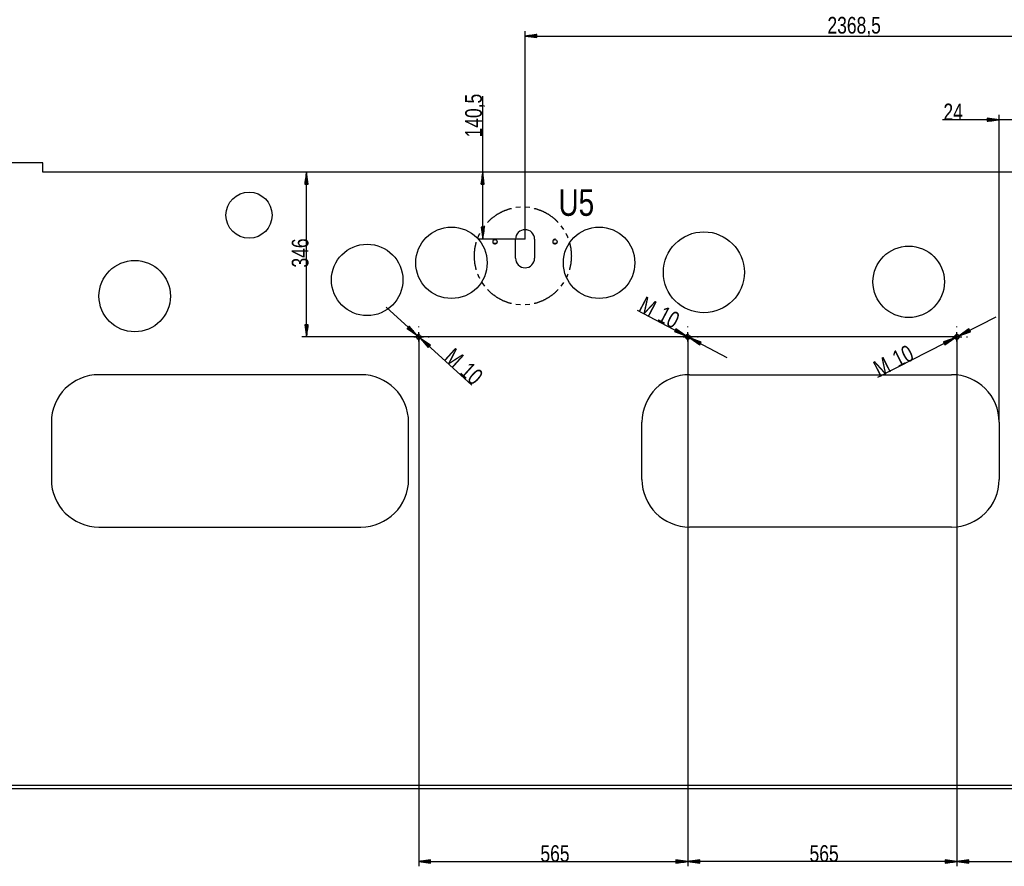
# Model space of a CAD drawing. Header units: millimetres. Extents: x -6 to 1189, y -6 to 841.
# Tile 20 of 38: x 352 to 559, y 382 to 560. Entities that reach past the tile are written whole.
import ezdxf

# ---------------------------------------------------------------- set-up
doc = ezdxf.new("R2010")
doc.units = ezdxf.units.MM
doc.layers.add('201', color=7, linetype='Continuous')
doc.styles.add('SEACAD_Arial', font='arial.ttf', dxfattribs={"width": 0.664})

msp = doc.modelspace()

# ---------------------------------------------------------------- linework, layer by layer
at = {"layer": '201', "color": 7, "linetype": 'Continuous'}
for p, q in [((458.12, 513.46), (458.12, 557.12)), ((460.62, 556.45), (458.12, 556.12)), ((458.12, 556.12), (694.97, 556.12)), ((458.12, 556.12), (460.62, 555.79)), ((460.62, 556.12), (458.12, 556.12)), ((460.62, 556.12), (458.12, 556.12)), ((460.62, 556.17), (458.5, 556.17)), ((460.62, 556.07), (458.5, 556.07)), ((460.62, 556.22), (458.89, 556.22)), ((460.62, 556.27), (459.27, 556.27)), ((460.62, 556.32), (459.66, 556.32)), ((460.62, 556.38), (460.05, 556.38)), ((460.62, 556.43), (460.43, 556.43)), ((460.62, 556.43), (460.43, 556.43)), ((460.62, 555.79), (460.62, 556.45)), ((460.62, 556.02), (458.89, 556.02)), ((460.62, 555.97), (459.27, 555.97)), ((460.62, 555.92), (459.66, 555.92)), ((460.62, 555.87), (460.05, 555.87)), ((460.62, 555.82), (460.43, 555.82)), ((460.62, 555.82), (460.43, 555.82)), ((449.24, 513.46), (449.24, 543.5)), ((557.67, 475.01), (557.67, 539.55)), ((568.82, 538.55), (545.77, 538.55)), ((557.67, 538.55), (555.17, 538.88)), ((555.17, 538.88), (555.17, 538.23)), ((555.17, 538.86), (555.35, 538.86)), ((555.17, 538.86), (555.35, 538.86)), ((555.17, 538.81), (555.74, 538.81)), ((555.17, 538.76), (556.12, 538.76)), ((555.17, 538.71), (556.51, 538.71)), ((555.17, 538.66), (556.89, 538.66)), ((555.17, 538.61), (557.28, 538.61)), ((555.17, 538.23), (557.67, 538.55)), ((555.17, 538.55), (557.67, 538.55)), ((555.17, 538.55), (557.67, 538.55)), ((555.17, 538.5), (557.28, 538.5)), ((555.17, 538.45), (556.89, 538.45)), ((555.17, 538.4), (556.51, 538.4)), ((555.17, 538.35), (556.12, 538.35)), ((555.17, 538.3), (555.74, 538.3)), ((555.17, 538.25), (555.35, 538.25)), ((555.17, 538.25), (555.35, 538.25)), ((356.87, 529.51), (327.07, 529.51)), ((356.87, 527.51), (356.87, 529.51)), ((694.97, 527.51), (356.87, 527.51)), ((412.24, 527.51), (411.91, 525.01)), ((412.24, 492.96), (412.24, 527.51)), ((412.57, 525.01), (412.24, 527.51)), ((412.24, 525.01), (412.24, 527.51)), ((412.24, 525.01), (412.24, 527.51)), ((449.24, 527.51), (448.91, 525.01)), ((449.57, 525.01), (449.24, 527.51)), ((449.24, 525.01), (449.24, 527.51)), ((449.24, 525.01), (449.24, 527.51)), ((411.94, 525.01), (411.94, 525.2)), ((411.94, 525.01), (411.94, 525.2)), ((411.99, 525.01), (411.99, 525.58)), ((412.04, 525.01), (412.04, 525.97)), ((412.09, 525.01), (412.09, 526.36)), ((412.14, 525.01), (412.14, 526.74)), ((412.19, 525.01), (412.19, 527.13)), ((412.29, 525.01), (412.29, 527.13)), ((412.34, 525.01), (412.34, 526.74)), ((412.39, 525.01), (412.39, 526.36)), ((412.44, 525.01), (412.44, 525.97)), ((412.5, 525.01), (412.5, 525.58)), ((412.55, 525.01), (412.55, 525.2)), ((412.55, 525.01), (412.55, 525.2)), ((448.93, 525.01), (448.93, 525.2)), ((448.93, 525.01), (448.93, 525.2)), ((448.99, 525.01), (448.99, 525.58)), ((449.04, 525.01), (449.04, 525.97)), ((449.09, 525.01), (449.09, 526.36)), ((449.14, 525.01), (449.14, 526.74)), ((449.19, 525.01), (449.19, 527.13)), ((449.29, 525.01), (449.29, 527.13)), ((449.34, 525.01), (449.34, 526.74)), ((449.39, 525.01), (449.39, 526.36)), ((449.44, 525.01), (449.44, 525.97)), ((449.49, 525.01), (449.49, 525.58)), ((449.54, 525.01), (449.54, 525.2)), ((449.54, 525.01), (449.54, 525.2)), ((411.91, 525.01), (412.57, 525.01)), ((448.91, 525.01), (449.57, 525.01)), ((457.18, 520.16), (456.2, 520.09)), ((459.12, 520.09), (458.15, 520.16)), ((449.57, 515.96), (448.91, 515.96)), ((448.91, 515.96), (449.24, 513.46)), ((448.93, 515.96), (448.93, 515.78)), ((448.93, 515.96), (448.93, 515.78)), ((448.99, 515.96), (448.99, 515.39)), ((449.62, 516.27), (449.04, 515.48)), ((449.04, 515.96), (449.04, 515.01)), ((449.09, 515.96), (449.09, 514.62)), ((449.14, 515.96), (449.14, 514.23)), ((449.19, 515.96), (449.19, 513.85)), ((449.24, 513.46), (449.57, 515.96)), ((449.24, 515.96), (449.24, 513.46)), ((449.24, 515.96), (449.24, 513.46)), ((449.29, 515.96), (449.29, 513.85)), ((449.34, 515.96), (449.34, 514.23)), ((449.39, 515.96), (449.39, 514.62)), ((449.44, 515.96), (449.44, 515.01)), ((449.49, 515.96), (449.49, 515.39)), ((449.54, 515.96), (449.54, 515.78)), ((449.54, 515.96), (449.54, 515.78)), ((466.29, 515.48), (465.7, 516.27)), ((458.12, 513.46), (448.24, 513.46)), ((456.12, 509.46), (456.12, 513.46)), ((460.12, 513.46), (460.12, 509.46)), ((449.04, 504.4), (449.62, 503.62)), ((465.7, 503.62), (466.29, 504.4)), ((428.94, 499.17), (446.98, 482.83)), ((456.2, 499.79), (457.18, 499.72)), ((458.15, 499.72), (459.12, 499.79)), ((481.66, 498.57), (500.48, 488.65)), ((532.17, 484.49), (557.04, 497.16)), ((412.57, 495.46), (411.91, 495.46)), ((411.91, 495.46), (412.24, 492.96)), ((411.94, 495.46), (411.94, 495.28)), ((411.94, 495.46), (411.94, 495.28)), ((411.99, 495.46), (411.99, 494.89)), ((412.04, 495.46), (412.04, 494.51)), ((412.09, 495.46), (412.09, 494.12)), ((412.14, 495.46), (412.14, 493.73)), ((412.19, 495.46), (412.19, 493.35)), ((412.24, 492.96), (412.57, 495.46)), ((412.24, 495.46), (412.24, 492.96)), ((412.24, 495.46), (412.24, 492.96)), ((412.29, 495.46), (412.29, 493.35)), ((412.34, 495.46), (412.34, 493.73)), ((412.39, 495.46), (412.39, 494.12)), ((412.44, 495.46), (412.44, 494.51)), ((412.5, 495.46), (412.5, 494.89)), ((412.55, 495.46), (412.55, 495.28)), ((412.55, 495.46), (412.55, 495.28)), ((433.79, 495.22), (433.35, 494.73)), ((433.35, 494.73), (435.43, 493.3)), ((433.37, 494.75), (433.5, 494.63)), ((433.37, 494.75), (433.5, 494.63)), ((433.4, 494.79), (433.82, 494.41)), ((433.44, 494.83), (434.15, 494.18)), ((433.47, 494.86), (434.47, 493.96)), ((433.5, 494.9), (434.79, 493.74)), ((433.54, 494.94), (435.11, 493.52)), ((433.57, 494.98), (435.43, 493.3)), ((433.57, 494.98), (435.43, 493.3)), ((433.61, 495.02), (435.17, 493.6)), ((433.64, 495.05), (434.92, 493.89)), ((433.67, 495.09), (434.67, 494.19)), ((433.71, 495.13), (434.42, 494.49)), ((433.74, 495.17), (434.17, 494.78)), ((433.78, 495.2), (433.91, 495.08)), ((433.78, 495.2), (433.91, 495.08)), ((435.43, 493.3), (433.79, 495.22)), ((435.8, 494.96), (435.8, 495.16)), ((489.8, 494.65), (489.49, 494.07)), ((489.49, 494.07), (491.85, 493.2)), ((489.5, 494.09), (489.66, 494.01)), ((489.5, 494.09), (489.66, 494.01)), ((489.52, 494.14), (490.03, 493.87)), ((489.55, 494.18), (490.39, 493.74)), ((489.57, 494.23), (490.76, 493.6)), ((489.59, 494.27), (491.12, 493.47)), ((489.62, 494.32), (491.49, 493.33)), ((489.67, 494.41), (491.54, 493.42)), ((489.69, 494.45), (491.22, 493.65)), ((489.71, 494.5), (490.9, 493.87)), ((489.74, 494.54), (490.58, 494.1)), ((489.76, 494.59), (490.27, 494.32)), ((489.78, 494.63), (489.95, 494.55)), ((489.78, 494.63), (489.95, 494.55)), ((491.85, 493.2), (489.8, 494.65)), ((492.3, 494.96), (492.3, 495.16)), ((548.8, 494.96), (548.8, 495.16)), ((551.32, 494.62), (549.24, 493.19)), ((551.47, 494.33), (549.24, 493.19)), ((551.47, 494.33), (549.24, 493.19)), ((551.45, 494.37), (549.56, 493.41)), ((551.49, 494.28), (549.61, 493.32)), ((551.42, 494.42), (549.88, 493.63)), ((551.51, 494.24), (549.97, 493.45)), ((551.4, 494.46), (550.2, 493.85)), ((551.54, 494.19), (550.34, 493.58)), ((551.38, 494.51), (550.52, 494.07)), ((551.56, 494.14), (550.71, 493.71)), ((551.35, 494.55), (550.84, 494.29)), ((551.58, 494.1), (551.08, 493.84)), ((551.33, 494.6), (551.17, 494.51)), ((551.33, 494.6), (551.17, 494.51)), ((551.62, 494.03), (551.32, 494.62)), ((548.8, 492.96), (411.24, 492.96)), ((433.8, 492.96), (433.6, 492.96)), ((434.8, 492.96), (436.8, 492.96)), ((435.8, 491.96), (435.8, 493.96)), ((435.8, 492.96), (435.8, 381.75)), ((436.17, 492.63), (437.8, 490.7)), ((438.24, 491.19), (436.17, 492.63)), ((438.02, 490.95), (436.17, 492.63)), ((438.02, 490.95), (436.17, 492.63)), ((437.98, 490.91), (436.42, 492.33)), ((438.05, 490.99), (436.49, 492.41)), ((437.95, 490.87), (436.67, 492.03)), ((438.09, 491.02), (436.81, 492.18)), ((437.8, 492.96), (438, 492.96)), ((490.3, 492.96), (490.1, 492.96)), ((491.3, 492.96), (493.3, 492.96)), ((492.3, 491.96), (492.3, 493.96)), ((492.3, 492.96), (492.3, 381.75)), ((492.3, 492.96), (492.3, 381.75)), ((492.74, 492.73), (494.8, 491.27)), ((495.1, 491.85), (492.74, 492.73)), ((494.93, 491.52), (493.06, 492.5)), ((494.97, 491.61), (493.1, 492.59)), ((494.9, 491.47), (493.37, 492.28)), ((495, 491.65), (493.47, 492.46)), ((494.88, 491.43), (493.69, 492.06)), ((495.02, 491.7), (493.83, 492.32)), ((495.04, 491.74), (494.2, 492.19)), ((494.3, 492.96), (494.5, 492.96)), ((495.07, 491.79), (494.56, 492.05)), ((548.35, 492.74), (545.97, 491.89)), ((546.01, 491.83), (546.52, 492.09)), ((546.03, 491.78), (546.88, 492.22)), ((546.05, 491.74), (547.25, 492.35)), ((546.08, 491.69), (547.62, 492.48)), ((546.1, 491.65), (547.98, 492.61)), ((546.12, 491.6), (548.35, 492.74)), ((546.12, 491.6), (548.35, 492.74)), ((546.15, 491.56), (548.03, 492.52)), ((546.17, 491.51), (547.71, 492.29)), ((546.19, 491.46), (547.39, 492.07)), ((546.27, 491.31), (548.35, 492.74)), ((546.8, 492.96), (546.6, 492.96)), ((547.8, 492.96), (549.8, 492.96)), ((548.8, 491.96), (548.8, 493.96)), ((548.8, 492.96), (548.8, 381.75)), ((548.8, 492.96), (548.8, 381.75)), ((549.24, 493.19), (551.62, 494.03)), ((550.8, 492.96), (551, 492.96)), ((551.61, 494.05), (551.44, 493.97)), ((551.61, 494.05), (551.44, 493.97)), ((435.8, 490.96), (435.8, 490.76)), ((437.92, 490.84), (436.92, 491.74)), ((438.12, 491.06), (437.13, 491.96)), ((437.88, 490.8), (437.17, 491.44)), ((437.85, 490.76), (437.43, 491.14)), ((438.16, 491.1), (437.45, 491.74)), ((437.81, 490.72), (437.68, 490.85)), ((437.81, 490.72), (437.68, 490.85)), ((438.19, 491.14), (437.77, 491.52)), ((437.8, 490.7), (438.24, 491.19)), ((438.22, 491.17), (438.09, 491.3)), ((438.22, 491.17), (438.09, 491.3)), ((492.3, 490.96), (492.3, 490.76)), ((494.85, 491.38), (494.01, 491.83)), ((494.83, 491.34), (494.33, 491.61)), ((494.81, 491.29), (494.64, 491.38)), ((494.81, 491.29), (494.64, 491.38)), ((494.8, 491.27), (495.1, 491.85)), ((495.09, 491.83), (494.93, 491.92)), ((495.09, 491.83), (494.93, 491.92)), ((545.97, 491.89), (546.27, 491.31)), ((545.98, 491.87), (546.15, 491.96)), ((545.98, 491.87), (546.15, 491.96)), ((546.22, 491.42), (547.07, 491.85)), ((546.24, 491.37), (546.75, 491.63)), ((546.26, 491.33), (546.43, 491.41)), ((546.26, 491.33), (546.43, 491.41)), ((548.8, 490.96), (548.8, 490.76)), ((423.67, 485.01), (368.67, 485.01)), ((492.67, 485.01), (547.67, 485.01)), ((358.67, 475.01), (358.67, 463.01)), ((433.67, 463.01), (433.67, 475.01)), ((482.67, 463.01), (482.67, 475.01)), ((557.67, 475.01), (557.67, 463.01)), ((368.67, 453.01), (423.67, 453.01)), ((547.67, 453.01), (492.67, 453.01)), ((301.5, 398.81), (712.45, 398.81)), ((712.07, 398.01), (303.07, 398.01)), ((438.3, 383.08), (435.8, 382.75)), ((435.8, 382.75), (492.3, 382.75)), ((435.8, 382.75), (438.3, 382.42)), ((438.3, 382.75), (435.8, 382.75)), ((438.3, 382.75), (435.8, 382.75)), ((438.3, 382.8), (436.18, 382.8)), ((438.3, 382.7), (436.18, 382.7)), ((438.3, 382.85), (436.57, 382.85)), ((438.3, 382.65), (436.57, 382.65)), ((438.3, 382.9), (436.95, 382.9)), ((438.3, 382.6), (436.95, 382.6)), ((438.3, 382.95), (437.34, 382.95)), ((438.3, 382.55), (437.34, 382.55)), ((438.3, 383), (437.73, 383)), ((438.3, 382.5), (437.73, 382.5)), ((438.3, 383.06), (438.11, 383.06)), ((438.3, 383.06), (438.11, 383.06)), ((438.3, 382.45), (438.11, 382.45)), ((438.3, 382.45), (438.11, 382.45)), ((438.3, 382.42), (438.3, 383.08)), ((492.3, 382.75), (489.8, 383.08)), ((489.8, 383.08), (489.8, 382.42)), ((489.8, 383.06), (489.98, 383.06)), ((489.8, 383.06), (489.98, 383.06)), ((489.8, 383), (490.37, 383)), ((489.8, 382.95), (490.75, 382.95)), ((489.8, 382.9), (491.14, 382.9)), ((489.8, 382.85), (491.52, 382.85)), ((489.8, 382.8), (491.91, 382.8)), ((489.8, 382.42), (492.3, 382.75)), ((489.8, 382.75), (492.3, 382.75)), ((489.8, 382.75), (492.3, 382.75)), ((489.8, 382.7), (491.91, 382.7)), ((489.8, 382.65), (491.52, 382.65)), ((489.8, 382.6), (491.14, 382.6)), ((489.8, 382.55), (490.75, 382.55)), ((489.8, 382.5), (490.37, 382.5)), ((489.8, 382.45), (489.98, 382.45)), ((489.8, 382.45), (489.98, 382.45)), ((494.8, 383.08), (492.3, 382.75)), ((548.8, 382.75), (492.3, 382.75)), ((492.3, 382.75), (494.8, 382.42)), ((494.8, 382.75), (492.3, 382.75)), ((494.8, 382.75), (492.3, 382.75)), ((494.8, 382.8), (492.68, 382.8)), ((494.8, 382.7), (492.68, 382.7)), ((494.8, 382.85), (493.07, 382.85)), ((494.8, 382.65), (493.07, 382.65)), ((494.8, 382.9), (493.45, 382.9)), ((494.8, 382.6), (493.45, 382.6)), ((494.8, 382.95), (493.84, 382.95)), ((494.8, 382.55), (493.84, 382.55)), ((494.8, 383), (494.23, 383)), ((494.8, 382.5), (494.23, 382.5)), ((494.8, 383.06), (494.61, 383.06)), ((494.8, 383.06), (494.61, 383.06)), ((494.8, 382.45), (494.61, 382.45)), ((494.8, 382.45), (494.61, 382.45)), ((494.8, 382.42), (494.8, 383.08)), ((548.8, 382.75), (546.3, 383.08)), ((546.3, 383.08), (546.3, 382.42)), ((546.3, 383.06), (546.48, 383.06)), ((546.3, 383.06), (546.48, 383.06)), ((546.3, 383), (546.87, 383)), ((546.3, 382.95), (547.25, 382.95)), ((546.3, 382.9), (547.64, 382.9)), ((546.3, 382.85), (548.02, 382.85)), ((546.3, 382.8), (548.41, 382.8)), ((546.3, 382.42), (548.8, 382.75)), ((546.3, 382.75), (548.8, 382.75)), ((546.3, 382.75), (548.8, 382.75)), ((546.3, 382.7), (548.41, 382.7)), ((546.3, 382.65), (548.02, 382.65)), ((546.3, 382.6), (547.64, 382.6)), ((546.3, 382.55), (547.25, 382.55)), ((546.3, 382.5), (546.87, 382.5)), ((546.3, 382.45), (546.48, 382.45)), ((546.3, 382.45), (546.48, 382.45)), ((551.3, 383.08), (548.8, 382.75)), ((548.8, 382.75), (607.97, 382.75)), ((548.8, 382.75), (551.3, 382.42)), ((551.3, 382.75), (548.8, 382.75)), ((551.3, 382.75), (548.8, 382.75)), ((551.3, 382.8), (549.18, 382.8)), ((551.3, 382.7), (549.18, 382.7)), ((551.3, 382.85), (549.57, 382.85)), ((551.3, 382.65), (549.57, 382.65)), ((551.3, 382.9), (549.95, 382.9)), ((551.3, 382.6), (549.95, 382.6)), ((551.3, 382.95), (550.34, 382.95)), ((551.3, 382.55), (550.34, 382.55)), ((551.3, 383), (550.73, 383)), ((551.3, 382.5), (550.73, 382.5)), ((551.3, 383.06), (551.11, 383.06)), ((551.3, 383.06), (551.11, 383.06)), ((551.3, 382.45), (551.11, 382.45)), ((551.3, 382.45), (551.11, 382.45)), ((551.3, 382.42), (551.3, 383.08))]:
    msp.add_line(p, q, dxfattribs=at)
for centre, radius in [((400.17, 518.51), 4.85), ((442.67, 508.51), 7.5), ((473.67, 508.51), 7.5), ((495.67, 506.51), 8.5), ((451.82, 512.96), 0.419), ((464.42, 512.96), 0.419), ((424.97, 504.91), 7.5), ((538.67, 504.51), 7.5), ((376.17, 501.51), 7.5), ((435.8, 492.96), 0.425), ((492.3, 492.96), 0.425), ((548.8, 492.96), 0.425)]:
    msp.add_circle(centre, radius, dxfattribs=at)
for centre, radius, start, end in [((458.12, 513.46), 2, 0, 180), ((451.82, 512.96), 0.5, 75, 345), ((464.42, 512.96), 0.5, 75, 345), ((458.12, 509.46), 2, 180, 0), ((435.8, 492.96), 0.5, 75, 345), ((435.8, 492.96), 0.5, 74.3848, 75), ((435.8, 492.96), 0.5, 345, 21.2547), ((492.3, 492.96), 0.5, 75, 345), ((492.3, 492.96), 0.5, 345, 35.6327), ((548.8, 492.96), 0.5, 75, 345), ((548.8, 492.96), 0.5, 345, 90.4503), ((368.67, 475.01), 10, 90, 180), ((423.67, 475.01), 10, 0, 90), ((492.67, 475.01), 10, 90, 180), ((547.67, 475.01), 10, 0, 90), ((368.67, 463.01), 10, 180, 270), ((423.67, 463.01), 10, 270, 0), ((492.67, 463.01), 10, 180, 270), ((547.67, 463.01), 10, 270, 0)]:
    msp.add_arc(centre, radius, start, end, dxfattribs=at)
for points, knots in [([(455.25, 519.88), (454.77, 519.78), (453.4, 519.27), (452.12, 518.57), (450.95, 517.69), (450.26, 517)], [0, 0, 0.083327, 0.333334, 0.583331, 0.83333, 1, 1]), ([(465.07, 517), (464.38, 517.69), (463.2, 518.57), (461.92, 519.27), (460.55, 519.78), (460.07, 519.88)], [0, 0, 0.166665, 0.416664, 0.666667, 0.916666, 1, 1]), ([(447.82, 512.83), (447.51, 511.4), (447.41, 509.94), (447.51, 508.48), (447.82, 507.05)], [0, 0, 0.250002, 0.5, 0.749998, 1, 1]), ([(448.57, 514.63), (448.33, 514.2), (448.16, 513.74)], [0, 0, 0.500003, 1, 1]), ([(467.16, 513.74), (466.99, 514.2), (466.75, 514.63)], [0, 0, 0.499997, 1, 1]), ([(467.91, 509.94), (467.81, 511.4), (467.5, 512.83)], [0, 0, 0.499996, 1, 1]), ([(467.5, 507.05), (467.81, 508.48), (467.91, 509.94)], [0, 0, 0.500004, 1, 1]), ([(448.16, 506.14), (448.33, 505.68), (448.57, 505.25)], [0, 0, 0.500016, 1, 1]), ([(466.75, 505.25), (466.99, 505.68), (467.16, 506.14)], [0, 0, 0.499984, 1, 1]), ([(450.26, 502.88), (450.95, 502.19), (452.12, 501.32), (453.4, 500.61), (454.77, 500.1), (455.25, 500)], [0, 0, 0.166674, 0.416672, 0.666668, 0.916673, 1, 1]), ([(460.07, 500), (460.55, 500.1), (461.92, 500.61), (463.2, 501.32), (464.38, 502.19), (465.07, 502.88)], [0, 0, 0.083334, 0.333332, 0.583333, 0.833331, 1, 1])]:
    msp.add_open_spline(points, degree=1, knots=knots, dxfattribs=at)

# ---------------------------------------------------------------- texts
at = {"layer": '201', "attachment_point": 7, "style": 'SEACAD_Arial'}
for s, insert, char_height, width in [('{\\fArial|b0||i0||c0|p34;\\C7;\\H3.5;\\W0.75;2368,5}', (521.61, 556), 3.5, 10.8804), ('{\\fArial|b0||i0||c0|p34;\\C7;\\H3.5;\\W0.75;24}', (545.96, 538.44), 3.5, 3.9565), ('{\\fArial|b0||i0||c0|p34;\\C7;\\H5.6;\\W0.75;U5}', (465.13, 518.29), 5.6, 7.3044), ('{\\fArial|b0||i0||c0|p34;\\C7;\\H3.5;\\W0.75;565}', (461.35, 382.63), 3.5, 5.9348), ('{\\fArial|b0||i0||c0|p34;\\C7;\\H3.5;\\W0.75;565}', (517.85, 382.63), 3.5, 5.9348)]:
    msp.add_mtext(s, dxfattribs=dict(at, insert=insert, char_height=char_height, width=width))
at = {"layer": '201', "char_height": 3.5, "attachment_point": 7, "style": 'SEACAD_Arial'}
for s, insert, width, rotation in [('{\\fArial|b0||i0||c0|p34;\\C7;\\H3.5;\\W0.75;140,5}', (449.7, 534.83), 8.9022, 90), ('{\\fArial|b0||i0||c0|p34;\\C7;\\H3.5;\\W0.75;346}', (412.7, 507.51), 5.9348, 90), ('{\\fArial|b0||i0||c0|p34;\\C7;\\H3.5;\\W0.75;M}', (481.72, 498.49), 2.9674, 332.1978), ('{\\fArial|b0||i0||c0|p34;\\C7;\\H3.5;\\W0.75;10}', (485.66, 496.41), 3.9565, 332.1978), ('{\\fArial|b0||i0||c0|p34;\\C7;\\H3.5;\\W0.75;M}', (440.91, 488.28), 2.9674, 317.8197), ('{\\fArial|b0||i0||c0|p34;\\C7;\\H3.5;\\W0.75;10}', (536.45, 486.42), 3.9565, 27.0153), ('{\\fArial|b0||i0||c0|p34;\\C7;\\H3.5;\\W0.75;M}', (532.48, 484.4), 2.9674, 27.0153), ('{\\fArial|b0||i0||c0|p34;\\C7;\\H3.5;\\W0.75;10}', (444.21, 485.29), 3.9565, 317.8197)]:
    msp.add_mtext(s, dxfattribs=dict(at, insert=insert, width=width, rotation=rotation))

doc.saveas('drawing.dxf')
